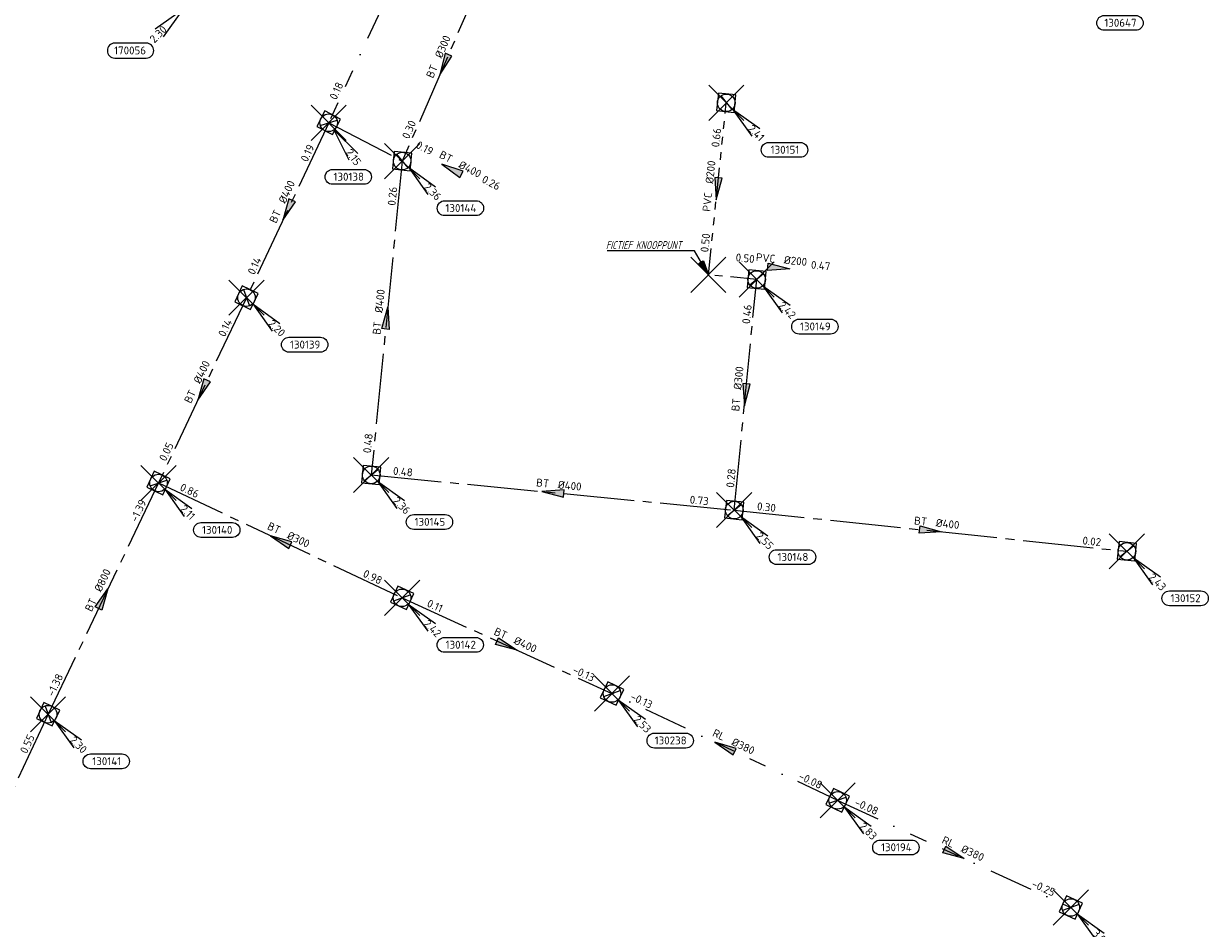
# Model space of a CAD drawing. Header units: metres. Extents: x 153343 to 157271, y 461673 to 467005.
# Tile 129 of 191: x 154117 to 154319, y 466221 to 466376. Entities that reach past the tile are written whole.
import ezdxf
from ezdxf.enums import TextEntityAlignment as Align

# ---------------------------------------------------------------- set-up
doc = ezdxf.new("R2010")
doc.units = ezdxf.units.M
doc.header["$LTSCALE"] = 0.75
doc.header["$PDMODE"] = 3
doc.header["$PDSIZE"] = 3
for name, pattern in [('RI-GWA_BETON', [22, 16, -2, 2, -2]), ('RI-GWA_PVC', [18.45, 6, -1.8, 1.75, -1.8, 1.75, -1.8, 1.75, -1.8]), ('RI-RELINEN', [38, 10, -4, 0, -4, 4, -4, 4, -4, 0, -4])]:
    doc.linetypes.add(name, pattern=pattern)
doc.layers.get('0').update_dxf_attribs({"lineweight": 25})
doc.layers.get('defpoints').update_dxf_attribs({"lineweight": 25})
for name, color, linetype in [('B-OI-RI-AANPIJLING', 1, 'Continuous'), ('B-OI-RI-GWA_RIOOLPUT_INSPECTIEPUT-S @ 0.75', 11, 'Continuous'), ('B-OI-RI-GWA_TRANSPORTLEIDING_B+RELINED_380-G', 11, 'RI-RELINEN'), ('B-OI-RI-GWA_TRANSPORTLEIDING_BETON_300-G', 11, 'RI-GWA_BETON'), ('B-OI-RI-GWA_TRANSPORTLEIDING_BETON_400-G', 11, 'RI-GWA_BETON'), ('B-OI-RI-GWA_TRANSPORTLEIDING_BETON_800-G', 11, 'RI-GWA_BETON'), ('B-OI-RI-GWA_TRANSPORTLEIDING_PVC_200-G', 11, 'RI-GWA_PVC'), ('B-OI-RI-HWA_PUTNUMMER-S @ 0.75', 151, 'Continuous'), ('fictief knooppunt', 7, 'Continuous')]:
    doc.layers.add(name, color=color, linetype=linetype)
for name, color, linetype, lineweight in [('B-OI-RI-GWA_PUTNUMMER-S @ 0.75', 11, 'Continuous', 25), ('B-OI-RI-GWA_STROOMRICHTING-S @ 0.75', 11, 'Continuous', 25), ('N-OI-RI-BIJZONDERDERHEDEN-T18', 134, 'Continuous', 18)]:
    doc.layers.add(name, color=color, linetype=linetype, lineweight=lineweight)
doc.layers.add('inspectieput', color=7, linetype='Continuous', plot=False)
doc.styles.add('NLCS-ISO', font='isocpeur.ttf')
doc.styles.add('NLCS-ISO-M750-T18_CURSIEF', font='NLCS-ISO.ttf', dxfattribs={"oblique": 15, "height": 1.35})

# ---------------------------------------------------------------- blocks, each defined once
blk = doc.blocks.new('*U348')
at = {"ltscale": 0.1}
blk.add_hatch(color=256, dxfattribs=at).paths.add_polyline_path([(-2.5, 0), (2.5, -0.83), (2.5, 0.83)])
at = {"ltscale": 0.1, "flags": 128}
blk.add_lwpolyline([(-2.5, 0), (2.5, -0.83), (2.5, 0.83)], close=True, dxfattribs=at)
at = {"ltscale": 0.1, "style": 'NLCS-ISO'}
for tag, p in [('MAT', (-1, 0.5)), ('BOBL', (-19.04, 0))]:
    blk.add_attdef(tag, text='', height=1.8, dxfattribs=at).set_placement(p, align=Align.BOTTOM_RIGHT)
for tag, p in [('DIA', (1, 0.5)), ('BOBR', (18.09, 0))]:
    blk.add_attdef(tag, text='', height=1.8, dxfattribs=at).set_placement(p, align=Align.BOTTOM_LEFT)
at = {"layer": 'defpoints', "ltscale": 0.1, "style": 'NLCS-ISO', "flags": 1}
blk.add_attdef('JVA', text='', height=1.8, dxfattribs=at).set_placement((0, -1), align=Align.TOP_CENTER)
blk = doc.blocks.new('*U349')
at = {"ltscale": 0.1}
blk.add_hatch(color=256, dxfattribs=at).paths.add_polyline_path([(2.5, 0), (-2.5, -0.83), (-2.5, 0.83)])
at = {"ltscale": 0.1, "flags": 128}
blk.add_lwpolyline([(2.5, 0), (-2.5, -0.83), (-2.5, 0.83)], close=True, dxfattribs=at)
at = {"ltscale": 0.1, "style": 'NLCS-ISO'}
for tag, p in [('MAT', (-1, 0.5)), ('BOBL', (-19.82, 0))]:
    blk.add_attdef(tag, text='', height=1.8, dxfattribs=at).set_placement(p, align=Align.BOTTOM_RIGHT)
for tag, p in [('DIA', (1, 0.5)), ('BOBR', (18.88, 0))]:
    blk.add_attdef(tag, text='', height=1.8, dxfattribs=at).set_placement(p, align=Align.BOTTOM_LEFT)
at = {"layer": 'defpoints', "ltscale": 0.1, "style": 'NLCS-ISO', "flags": 1}
blk.add_attdef('JVA', text='', height=1.8, dxfattribs=at).set_placement((0, -1), align=Align.TOP_CENTER)
blk = doc.blocks.new('*U339')
at = {"ltscale": 0.1}
blk.add_hatch(color=256, dxfattribs=at).paths.add_polyline_path([(-2.5, 0), (2.5, -0.83), (2.5, 0.83)])
at = {"ltscale": 0.1, "flags": 128}
blk.add_lwpolyline([(-2.5, 0), (2.5, -0.83), (2.5, 0.83)], close=True, dxfattribs=at)
at = {"ltscale": 0.1, "style": 'NLCS-ISO'}
for tag, p in [('MAT', (-1, 0.5)), ('BOBL', (-10.32, 0))]:
    blk.add_attdef(tag, text='', height=1.8, dxfattribs=at).set_placement(p, align=Align.BOTTOM_RIGHT)
for tag, p in [('DIA', (1, 0.5)), ('BOBR', (9.38, 0))]:
    blk.add_attdef(tag, text='', height=1.8, dxfattribs=at).set_placement(p, align=Align.BOTTOM_LEFT)
at = {"layer": 'defpoints', "ltscale": 0.1, "style": 'NLCS-ISO', "flags": 1}
blk.add_attdef('JVA', text='', height=1.8, dxfattribs=at).set_placement((0, -1), align=Align.TOP_CENTER)
blk = doc.blocks.new('*U66')
at = {"ltscale": 0.1}
blk.add_hatch(color=256, dxfattribs=at).paths.add_polyline_path([(2.5, 0), (-2.5, -0.83), (-2.5, 0.83)])
at = {"ltscale": 0.1, "flags": 128}
blk.add_lwpolyline([(2.5, 0), (-2.5, -0.83), (-2.5, 0.83)], close=True, dxfattribs=at)
at = {"ltscale": 0.1, "style": 'NLCS-ISO'}
for tag, p in [('MAT', (-1, 0.5)), ('BOBL', (-5.66, 0))]:
    blk.add_attdef(tag, text='', height=1.8, dxfattribs=at).set_placement(p, align=Align.BOTTOM_RIGHT)
for tag, p in [('DIA', (1, 0.5)), ('BOBR', (7.22, 0))]:
    blk.add_attdef(tag, text='', height=1.8, dxfattribs=at).set_placement(p, align=Align.BOTTOM_LEFT)
at = {"layer": 'defpoints', "ltscale": 0.1, "style": 'NLCS-ISO', "flags": 1}
blk.add_attdef('JVA', text='', height=1.8, dxfattribs=at).set_placement((0, -1), align=Align.TOP_CENTER)
blk = doc.blocks.new('*U350')
at = {"ltscale": 0.1}
blk.add_hatch(color=256, dxfattribs=at).paths.add_polyline_path([(2.5, 0), (-2.5, -0.83), (-2.5, 0.83)])
at = {"ltscale": 0.1, "flags": 128}
blk.add_lwpolyline([(2.5, 0), (-2.5, -0.83), (-2.5, 0.83)], close=True, dxfattribs=at)
at = {"ltscale": 0.1, "style": 'NLCS-ISO'}
for tag, p in [('MAT', (-1, 0.5)), ('BOBL', (-35.52, 0))]:
    blk.add_attdef(tag, text='', height=1.8, dxfattribs=at).set_placement(p, align=Align.BOTTOM_RIGHT)
for tag, p in [('DIA', (1, 0.5)), ('BOBR', (34.58, -0.02))]:
    blk.add_attdef(tag, text='', height=1.8, dxfattribs=at).set_placement(p, align=Align.BOTTOM_LEFT)
at = {"layer": 'defpoints', "ltscale": 0.1, "style": 'NLCS-ISO', "flags": 1}
blk.add_attdef('JVA', text='', height=1.8, dxfattribs=at).set_placement((0, -1), align=Align.TOP_CENTER)
blk = doc.blocks.new('*U351')
at = {"ltscale": 0.1}
blk.add_hatch(color=256, dxfattribs=at).paths.add_polyline_path([(-2.5, 0), (2.5, -0.83), (2.5, 0.83)])
at = {"ltscale": 0.1, "flags": 128}
blk.add_lwpolyline([(-2.5, 0), (2.5, -0.83), (2.5, 0.83)], close=True, dxfattribs=at)
at = {"ltscale": 0.1, "style": 'NLCS-ISO'}
for tag, p in [('MAT', (-1, 0.5)), ('BOBL', (-16.99, 0))]:
    blk.add_attdef(tag, text='', height=1.8, dxfattribs=at).set_placement(p, align=Align.BOTTOM_RIGHT)
for tag, p in [('DIA', (1, 0.5)), ('BOBR', (16.05, 0))]:
    blk.add_attdef(tag, text='', height=1.8, dxfattribs=at).set_placement(p, align=Align.BOTTOM_LEFT)
at = {"layer": 'defpoints', "ltscale": 0.1, "style": 'NLCS-ISO', "flags": 1}
blk.add_attdef('JVA', text='', height=1.8, dxfattribs=at).set_placement((0, -1), align=Align.TOP_CENTER)
blk = doc.blocks.new('*U355')
at = {"ltscale": 0.1}
blk.add_hatch(color=256, dxfattribs=at).paths.add_polyline_path([(-2.5, 0), (2.5, -0.83), (2.5, 0.83)])
at = {"ltscale": 0.1, "flags": 128}
blk.add_lwpolyline([(-2.5, 0), (2.5, -0.83), (2.5, 0.83)], close=True, dxfattribs=at)
at = {"ltscale": 0.1, "style": 'NLCS-ISO'}
for tag, p in [('MAT', (-1, 0.5)), ('BOBL', (-32.11, 0))]:
    blk.add_attdef(tag, text='', height=1.8, dxfattribs=at).set_placement(p, align=Align.BOTTOM_RIGHT)
for tag, p in [('DIA', (1, 0.5)), ('BOBR', (31.16, -0.01))]:
    blk.add_attdef(tag, text='', height=1.8, dxfattribs=at).set_placement(p, align=Align.BOTTOM_LEFT)
at = {"layer": 'defpoints', "ltscale": 0.1, "style": 'NLCS-ISO', "flags": 1}
blk.add_attdef('JVA', text='', height=1.8, dxfattribs=at).set_placement((0, -1), align=Align.TOP_CENTER)
blk = doc.blocks.new('*U345')
at = {"ltscale": 0.1}
blk.add_hatch(color=256, dxfattribs=at).paths.add_polyline_path([(2.5, 0), (-2.5, -0.83), (-2.5, 0.83)])
at = {"ltscale": 0.1, "flags": 128}
blk.add_lwpolyline([(2.5, 0), (-2.5, -0.83), (-2.5, 0.83)], close=True, dxfattribs=at)
at = {"ltscale": 0.1, "style": 'NLCS-ISO'}
for tag, p in [('MAT', (-1, 0.5)), ('BOBL', (-26.51, 0))]:
    blk.add_attdef(tag, text='', height=1.8, dxfattribs=at).set_placement(p, align=Align.BOTTOM_RIGHT)
for tag, p in [('DIA', (1, 0.5)), ('BOBR', (25.56, -0.01))]:
    blk.add_attdef(tag, text='', height=1.8, dxfattribs=at).set_placement(p, align=Align.BOTTOM_LEFT)
at = {"layer": 'defpoints', "ltscale": 0.1, "style": 'NLCS-ISO', "flags": 1}
blk.add_attdef('JVA', text='', height=1.8, dxfattribs=at).set_placement((0, -1), align=Align.TOP_CENTER)
blk = doc.blocks.new('*U346')
at = {"ltscale": 0.1}
blk.add_hatch(color=256, dxfattribs=at).paths.add_polyline_path([(-2.5, 0), (2.5, -0.83), (2.5, 0.83)])
at = {"ltscale": 0.1, "flags": 128}
blk.add_lwpolyline([(-2.5, 0), (2.5, -0.83), (2.5, 0.83)], close=True, dxfattribs=at)
at = {"ltscale": 0.1, "style": 'NLCS-ISO'}
for tag, p in [('MAT', (-1, 0.5)), ('BOBL', (-14.55, 0))]:
    blk.add_attdef(tag, text='', height=1.8, dxfattribs=at).set_placement(p, align=Align.BOTTOM_RIGHT)
for tag, p in [('DIA', (1, 0.5)), ('BOBR', (13.6, 0))]:
    blk.add_attdef(tag, text='', height=1.8, dxfattribs=at).set_placement(p, align=Align.BOTTOM_LEFT)
at = {"layer": 'defpoints', "ltscale": 0.1, "style": 'NLCS-ISO', "flags": 1}
blk.add_attdef('JVA', text='', height=1.8, dxfattribs=at).set_placement((0, -1), align=Align.TOP_CENTER)
blk = doc.blocks.new('*U352')
at = {"ltscale": 0.1}
blk.add_hatch(color=256, dxfattribs=at).paths.add_polyline_path([(2.5, 0), (-2.5, -0.83), (-2.5, 0.83)])
at = {"ltscale": 0.1, "flags": 128}
blk.add_lwpolyline([(2.5, 0), (-2.5, -0.83), (-2.5, 0.83)], close=True, dxfattribs=at)
at = {"ltscale": 0.1, "style": 'NLCS-ISO'}
for tag, p in [('MAT', (-1, 0.5)), ('BOBL', (-16.88, 0))]:
    blk.add_attdef(tag, text='', height=1.8, dxfattribs=at).set_placement(p, align=Align.BOTTOM_RIGHT)
for tag, p in [('DIA', (1, 0.5)), ('BOBR', (15.93, 0))]:
    blk.add_attdef(tag, text='', height=1.8, dxfattribs=at).set_placement(p, align=Align.BOTTOM_LEFT)
at = {"layer": 'defpoints', "ltscale": 0.1, "style": 'NLCS-ISO', "flags": 1}
blk.add_attdef('JVA', text='', height=1.8, dxfattribs=at).set_placement((0, -1), align=Align.TOP_CENTER)
blk = doc.blocks.new('*U353')
at = {"ltscale": 0.1}
blk.add_hatch(color=256, dxfattribs=at).paths.add_polyline_path([(2.5, 0), (-2.5, -0.83), (-2.5, 0.83)])
at = {"ltscale": 0.1, "flags": 128}
blk.add_lwpolyline([(2.5, 0), (-2.5, -0.83), (-2.5, 0.83)], close=True, dxfattribs=at)
at = {"ltscale": 0.1, "style": 'NLCS-ISO'}
for tag, p in [('MAT', (-1, 0.5)), ('BOBL', (-20.84, 0))]:
    blk.add_attdef(tag, text='', height=1.8, dxfattribs=at).set_placement(p, align=Align.BOTTOM_RIGHT)
for tag, p in [('DIA', (1, 0.5)), ('BOBR', (19.9, -0.01))]:
    blk.add_attdef(tag, text='', height=1.8, dxfattribs=at).set_placement(p, align=Align.BOTTOM_LEFT)
at = {"layer": 'defpoints', "ltscale": 0.1, "style": 'NLCS-ISO', "flags": 1}
blk.add_attdef('JVA', text='', height=1.8, dxfattribs=at).set_placement((0, -1), align=Align.TOP_CENTER)
blk = doc.blocks.new('*U356')
at = {"ltscale": 0.1}
blk.add_hatch(color=256, dxfattribs=at).paths.add_polyline_path([(-2.5, 0), (2.5, -0.83), (2.5, 0.83)])
at = {"ltscale": 0.1, "flags": 128}
blk.add_lwpolyline([(-2.5, 0), (2.5, -0.83), (2.5, 0.83)], close=True, dxfattribs=at)
at = {"ltscale": 0.1, "style": 'NLCS-ISO'}
for tag, p in [('MAT', (-1, 0.5)), ('BOBL', (-21.26, 0))]:
    blk.add_attdef(tag, text='', height=1.8, dxfattribs=at).set_placement(p, align=Align.BOTTOM_RIGHT)
for tag, p in [('DIA', (1, 0.5)), ('BOBR', (20.31, -0.01))]:
    blk.add_attdef(tag, text='', height=1.8, dxfattribs=at).set_placement(p, align=Align.BOTTOM_LEFT)
at = {"layer": 'defpoints', "ltscale": 0.1, "style": 'NLCS-ISO', "flags": 1}
blk.add_attdef('JVA', text='', height=1.8, dxfattribs=at).set_placement((0, -1), align=Align.TOP_CENTER)
blk = doc.blocks.new('*U357')
at = {"ltscale": 0.1}
blk.add_hatch(color=256, dxfattribs=at).paths.add_polyline_path([(2.5, 0), (-2.5, -0.83), (-2.5, 0.83)])
at = {"ltscale": 0.1, "flags": 128}
blk.add_lwpolyline([(2.5, 0), (-2.5, -0.83), (-2.5, 0.83)], close=True, dxfattribs=at)
at = {"ltscale": 0.1, "style": 'NLCS-ISO'}
for tag, p in [('MAT', (-1, 0.5)), ('BOBL', (-19.8, 0))]:
    blk.add_attdef(tag, text='', height=1.8, dxfattribs=at).set_placement(p, align=Align.BOTTOM_RIGHT)
for tag, p in [('DIA', (1, 0.5)), ('BOBR', (18.85, 0))]:
    blk.add_attdef(tag, text='', height=1.8, dxfattribs=at).set_placement(p, align=Align.BOTTOM_LEFT)
at = {"layer": 'defpoints', "ltscale": 0.1, "style": 'NLCS-ISO', "flags": 1}
blk.add_attdef('JVA', text='', height=1.8, dxfattribs=at).set_placement((0, -1), align=Align.TOP_CENTER)
blk = doc.blocks.new('*U347')
at = {"ltscale": 0.1}
blk.add_hatch(color=256, dxfattribs=at).paths.add_polyline_path([(-2.5, 0), (2.5, -0.83), (2.5, 0.83)])
at = {"ltscale": 0.1, "flags": 128}
blk.add_lwpolyline([(-2.5, 0), (2.5, -0.83), (2.5, 0.83)], close=True, dxfattribs=at)
at = {"ltscale": 0.1, "style": 'NLCS-ISO'}
for tag, p in [('MAT', (-1, 0.5)), ('BOBL', (-13.97, 0))]:
    blk.add_attdef(tag, text='', height=1.8, dxfattribs=at).set_placement(p, align=Align.BOTTOM_RIGHT)
for tag, p in [('DIA', (1, 0.5)), ('BOBR', (13.03, 0))]:
    blk.add_attdef(tag, text='', height=1.8, dxfattribs=at).set_placement(p, align=Align.BOTTOM_LEFT)
at = {"layer": 'defpoints', "ltscale": 0.1, "style": 'NLCS-ISO', "flags": 1}
blk.add_attdef('JVA', text='', height=1.8, dxfattribs=at).set_placement((0, -1), align=Align.TOP_CENTER)
blk = doc.blocks.new('*U80')
at = {"ltscale": 0.1}
blk.add_hatch(color=256, dxfattribs=at).paths.add_polyline_path([(-2.5, 0), (2.5, -0.83), (2.5, 0.83)])
at = {"ltscale": 0.1, "flags": 128}
blk.add_lwpolyline([(-2.5, 0), (2.5, -0.83), (2.5, 0.83)], close=True, dxfattribs=at)
at = {"ltscale": 0.1, "style": 'NLCS-ISO'}
for tag, p in [('MAT', (-1, 0.5)), ('BOBL', (-5.66, 0))]:
    blk.add_attdef(tag, text='', height=1.8, dxfattribs=at).set_placement(p, align=Align.BOTTOM_RIGHT)
for tag, p in [('DIA', (1, 0.5)), ('BOBR', (7.22, 0))]:
    blk.add_attdef(tag, text='', height=1.8, dxfattribs=at).set_placement(p, align=Align.BOTTOM_LEFT)
at = {"layer": 'defpoints', "ltscale": 0.1, "style": 'NLCS-ISO', "flags": 1}
blk.add_attdef('JVA', text='', height=1.8, dxfattribs=at).set_placement((0, -1), align=Align.TOP_CENTER)
blk = doc.blocks.new('*U343')
at = {"ltscale": 0.1}
blk.add_hatch(color=256, dxfattribs=at).paths.add_polyline_path([(-2.5, 0), (2.5, -0.83), (2.5, 0.83)])
at = {"ltscale": 0.1, "flags": 128}
blk.add_lwpolyline([(-2.5, 0), (2.5, -0.83), (2.5, 0.83)], close=True, dxfattribs=at)
at = {"ltscale": 0.1, "style": 'NLCS-ISO'}
for tag, p in [('MAT', (-1, 0.5)), ('BOBL', (-12.63, 0))]:
    blk.add_attdef(tag, text='', height=1.8, dxfattribs=at).set_placement(p, align=Align.BOTTOM_RIGHT)
for tag, p in [('DIA', (1, 0.5)), ('BOBR', (11.69, 0))]:
    blk.add_attdef(tag, text='', height=1.8, dxfattribs=at).set_placement(p, align=Align.BOTTOM_LEFT)
at = {"layer": 'defpoints', "ltscale": 0.1, "style": 'NLCS-ISO', "flags": 1}
blk.add_attdef('JVA', text='', height=1.8, dxfattribs=at).set_placement((0, -1), align=Align.TOP_CENTER)
blk = doc.blocks.new('*U369')
at = {"ltscale": 0.1}
blk.add_hatch(color=256, dxfattribs=at).paths.add_polyline_path([(-2.5, 0), (2.5, -0.83), (2.5, 0.83)])
at = {"ltscale": 0.1, "flags": 128}
blk.add_lwpolyline([(-2.5, 0), (2.5, -0.83), (2.5, 0.83)], close=True, dxfattribs=at)
at = {"ltscale": 0.1, "style": 'NLCS-ISO'}
for tag, p in [('MAT', (-1, 0.5)), ('BOBL', (-25.35, 0))]:
    blk.add_attdef(tag, text='', height=1.8, dxfattribs=at).set_placement(p, align=Align.BOTTOM_RIGHT)
for tag, p in [('DIA', (1, 0.5)), ('BOBR', (24.4, -0.01))]:
    blk.add_attdef(tag, text='', height=1.8, dxfattribs=at).set_placement(p, align=Align.BOTTOM_LEFT)
at = {"layer": 'defpoints', "ltscale": 0.1, "style": 'NLCS-ISO', "flags": 1}
blk.add_attdef('JVA', text='', height=1.8, dxfattribs=at).set_placement((0, -1), align=Align.TOP_CENTER)
blk = doc.blocks.new('*U241')
for q in [(-7.6, -5.83), (-5.83, -7.6)]:
    blk.add_line((-1.41, -1.41), q)
blk.add_lwpolyline([(-16.81, -12.39), (-9.65, -12.39, 1), (-9.65, -9.01), (-16.81, -9.01, 1)], format="xyb", close=True)
at = {"ltscale": 0.1, "style": 'NLCS-ISO'}
blk.add_attdef('PUTHGT', text='', height=1.8, rotation=45, dxfattribs=at).set_placement((-8.44, -8.48), align=Align.MIDDLE_LEFT)
blk.add_attdef('PUTNR', text='', height=1.8, dxfattribs=at).set_placement((-13.33, -8.87), align=Align.MIDDLE_CENTER)
blk = doc.blocks.new('*U273')
for q in [(5.83, -7.6), (7.6, -5.83)]:
    blk.add_line((1.41, -1.41), q)
blk.add_lwpolyline([(16.81, -12.39), (9.65, -12.39, -1), (9.65, -9.01), (16.81, -9.01, -1)], format="xyb", close=True)
at = {"ltscale": 0.1, "style": 'NLCS-ISO'}
blk.add_attdef('PUTHGT', text='', height=1.8, rotation=315, dxfattribs=at).set_placement((5.39, -5.43), align=Align.MIDDLE_LEFT)
blk.add_attdef('PUTNR', text='', height=1.8, dxfattribs=at).set_placement((13.33, -8.87), align=Align.MIDDLE_CENTER)
blk = doc.blocks.new('B-SRI-PUT_GWA-SO')
blk.add_line((-1.41, -1.41), (1.41, 1.41))
at = {"lineweight": -3, "flags": 128}
blk.add_lwpolyline([(2, -2), (2, 2), (-2, 2), (-2, -2)], close=True, dxfattribs=at)
at = {"lineweight": -3}
blk.add_circle((0, 0), 2, dxfattribs=at)
blk = doc.blocks.new('*U309')
for q in [(4.56, -8.43), (6.59, -6.96)]:
    blk.add_line((1.17, -1.62), q)
blk.add_lwpolyline([(8.03, -13.99), (0.88, -13.99, -1), (0.88, -10.61), (8.03, -10.61, -1)], format="xyb", close=True)
at = {"ltscale": 0.1, "style": 'NLCS-ISO'}
blk.add_attdef('PUTHGT', text='', height=1.8, rotation=305.9371, dxfattribs=at).set_placement((4.47, -6.21), align=Align.MIDDLE_LEFT)
blk.add_attdef('PUTNR', text='', height=1.8, dxfattribs=at).set_placement((4.56, -10.47), align=Align.MIDDLE_CENTER)

msp = doc.modelspace()

# ---------------------------------------------------------------- linework, layer by layer
at = {"layer": 'B-OI-RI-AANPIJLING', "transparency": 33554610, "flags": 128}
msp.add_lwpolyline([(154233.47, 466332.92), (154231.77, 466334.82), (154232.65, 466335.33), (154233.47, 466332.92), (154232.5, 466335.25), (154232.35, 466335.16), (154233.47, 466332.92), (154232.06, 466334.99), (154231.91, 466334.9), (154233.47, 466332.92), (154231.08, 466337), (154216.2, 466337)], dxfattribs=at)
at = {"layer": 'B-OI-RI-GWA_TRANSPORTLEIDING_B+RELINED_380-G', "transparency": 33554610}
for p, q in [((154190.55, 466406.09), (154168.75, 466358.85)), ((154255.51, 466243.31), (154217.04, 466261.53)), ((154255.51, 466243.31), (154295.25, 466225.04))]:
    msp.add_line(p, q, dxfattribs=at)
at = {"layer": 'B-OI-RI-GWA_TRANSPORTLEIDING_BETON_300-G', "transparency": 33554610}
for p, q in [((154195.58, 466385.16), (154181.28, 466352.31)), ((154237.88, 466292.81), (154241.7, 466332.12)), ((154139.75, 466297.43), (154181.26, 466277.85))]:
    msp.add_line(p, q, dxfattribs=at)
at = {"layer": 'B-OI-RI-GWA_TRANSPORTLEIDING_BETON_400-G', "transparency": 33554610}
for p, q in [((154168.75, 466358.85), (154154.74, 466329.02)), ((154168.75, 466358.85), (154181.28, 466352.31)), ((154181.28, 466352.31), (154176, 466298.8)), ((154154.74, 466329.02), (154139.75, 466297.43)), ((154176, 466298.8), (154237.88, 466292.81)), ((154237.88, 466292.81), (154304.8, 466285.78)), ((154181.26, 466277.85), (154217.04, 466261.53)), ((154120.92, 466257.99), (154101.74, 466216.98))]:
    msp.add_line(p, q, dxfattribs=at)
at = {"layer": 'B-OI-RI-GWA_TRANSPORTLEIDING_BETON_800-G', "transparency": 33554610}
msp.add_line((154139.75, 466297.43), (154120.92, 466257.99), dxfattribs=at)
at = {"layer": 'B-OI-RI-GWA_TRANSPORTLEIDING_PVC_200-G', "transparency": 33554610}
for p, q in [((154233.47, 466332.92), (154236.52, 466362.25)), ((154241.7, 466332.12), (154233.47, 466332.92))]:
    msp.add_line(p, q, dxfattribs=at)
at = {"layer": 'fictief knooppunt', "color": 0, "transparency": 33554610}
msp.add_point((154233.47, 466332.92), dxfattribs=at)
at = {"layer": 'inspectieput', "color": 0, "transparency": 33554610}
for p in [(154236.52, 466362.25), (154168.75, 466358.85), (154181.28, 466352.31), (154241.7, 466332.12), (154154.74, 466329.02), (154176, 466298.8), (154139.75, 466297.43), (154237.88, 466292.81), (154304.8, 466285.78), (154181.26, 466277.85), (154217.04, 466261.53), (154120.92, 466257.99), (154255.51, 466243.31), (154295.25, 466225.04)]:
    msp.add_point(p, dxfattribs=at)
at = {"layer": 'inspectieput'}
for p in [(154236.52, 466362.25), (154236.52, 466362.25), (154168.75, 466358.85), (154168.75, 466358.85), (154181.28, 466352.31), (154181.28, 466352.31), (154241.7, 466332.12), (154241.7, 466332.12), (154154.74, 466329.02), (154154.74, 466329.02), (154176, 466298.8), (154176, 466298.8), (154139.75, 466297.43), (154139.75, 466297.43), (154237.88, 466292.81), (154237.88, 466292.81), (154304.8, 466285.78), (154304.8, 466285.78), (154181.26, 466277.85), (154181.26, 466277.85), (154217.04, 466261.53), (154217.04, 466261.53), (154120.92, 466257.99), (154120.92, 466257.99), (154255.51, 466243.31), (154255.51, 466243.31), (154295.25, 466225.04), (154295.25, 466225.04)]:
    msp.add_point(p, dxfattribs=at)

# ---------------------------------------------------------------- block references
at = {"layer": 'B-OI-RI-GWA_PUTNUMMER-S @ 0.75', "color": 0, "transparency": 33554610}
ref = msp.add_blockref('*U273', (154293.7, 466383.9), dxfattribs=dict(at, xscale=0.75, yscale=0.75, zscale=0.75))
ref.add_attrib('PUTNR', '130647', dxfattribs={"layer": '0', "ltscale": 0.1, "height": 1.35, "style": 'NLCS-ISO'}).set_placement((154303.7, 466375.9), align=Align.MIDDLE_CENTER)
ref.add_attrib('PUTHGT', '2.16', dxfattribs={"layer": '0', "ltscale": 0.1, "height": 1.35, "rotation": 315, "style": 'NLCS-ISO'}).set_placement((154297.74, 466379.83), align=Align.MIDDLE_LEFT)
ref = msp.add_blockref('*U273', (154236.52, 466362.25), dxfattribs=dict(at, xscale=0.75, yscale=0.75, zscale=0.75))
ref.add_attrib('PUTNR', '130151', dxfattribs={"layer": '0', "ltscale": 0.1, "height": 1.35, "style": 'NLCS-ISO'}).set_placement((154246.52, 466354.25), align=Align.MIDDLE_CENTER)
ref.add_attrib('PUTHGT', '2.41', dxfattribs={"layer": '0', "ltscale": 0.1, "height": 1.35, "rotation": 315, "style": 'NLCS-ISO'}).set_placement((154240.56, 466358.18), align=Align.MIDDLE_LEFT)
ref = msp.add_blockref('*U309', (154168.75, 466358.85), dxfattribs=dict(at, xscale=0.75, yscale=0.75, zscale=0.75))
ref.add_attrib('PUTNR', '130138', dxfattribs={"layer": '0', "ltscale": 0.1, "height": 1.35, "style": 'NLCS-ISO'}).set_placement((154172.17, 466349.65), align=Align.MIDDLE_CENTER)
ref.add_attrib('PUTHGT', '2.15', dxfattribs={"layer": '0', "ltscale": 0.1, "height": 1.35, "rotation": 305.9371, "style": 'NLCS-ISO'}).set_placement((154172.1, 466354.19), align=Align.MIDDLE_LEFT)
ref = msp.add_blockref('*U273', (154181.28, 466352.31), dxfattribs=dict(at, xscale=0.75, yscale=0.75, zscale=0.75))
ref.add_attrib('PUTNR', '130144', dxfattribs={"layer": '0', "ltscale": 0.1, "height": 1.35, "style": 'NLCS-ISO'}).set_placement((154191.28, 466344.31), align=Align.MIDDLE_CENTER)
ref.add_attrib('PUTHGT', '2.36', dxfattribs={"layer": '0', "ltscale": 0.1, "height": 1.35, "rotation": 315, "style": 'NLCS-ISO'}).set_placement((154185.32, 466348.24), align=Align.MIDDLE_LEFT)
ref = msp.add_blockref('*U273', (154241.7, 466332.12), dxfattribs=dict(at, xscale=0.75, yscale=0.75, zscale=0.75))
ref.add_attrib('PUTNR', '130149', dxfattribs={"layer": '0', "ltscale": 0.1, "height": 1.35, "style": 'NLCS-ISO'}).set_placement((154251.7, 466324.12), align=Align.MIDDLE_CENTER)
ref.add_attrib('PUTHGT', '2.42', dxfattribs={"layer": '0', "ltscale": 0.1, "height": 1.35, "rotation": 315, "style": 'NLCS-ISO'}).set_placement((154245.74, 466328.05), align=Align.MIDDLE_LEFT)
ref = msp.add_blockref('*U273', (154154.74, 466329.02), dxfattribs=dict(at, xscale=0.75, yscale=0.75, zscale=0.75))
ref.add_attrib('PUTNR', '130139', dxfattribs={"layer": '0', "ltscale": 0.1, "height": 1.35, "style": 'NLCS-ISO'}).set_placement((154164.74, 466321.02), align=Align.MIDDLE_CENTER)
ref.add_attrib('PUTHGT', '2.20', dxfattribs={"layer": '0', "ltscale": 0.1, "height": 1.35, "rotation": 315, "style": 'NLCS-ISO'}).set_placement((154158.78, 466324.95), align=Align.MIDDLE_LEFT)
ref = msp.add_blockref('*U273', (154176, 466298.8), dxfattribs=dict(at, xscale=0.75, yscale=0.75, zscale=0.75))
ref.add_attrib('PUTNR', '130145', dxfattribs={"layer": '0', "ltscale": 0.1, "height": 1.35, "style": 'NLCS-ISO'}).set_placement((154186, 466290.8), align=Align.MIDDLE_CENTER)
ref.add_attrib('PUTHGT', '2.36', dxfattribs={"layer": '0', "ltscale": 0.1, "height": 1.35, "rotation": 315, "style": 'NLCS-ISO'}).set_placement((154180.04, 466294.73), align=Align.MIDDLE_LEFT)
ref = msp.add_blockref('*U273', (154139.75, 466297.43), dxfattribs=dict(at, xscale=0.75, yscale=0.75, zscale=0.75))
ref.add_attrib('PUTNR', '130140', dxfattribs={"layer": '0', "ltscale": 0.1, "height": 1.35, "style": 'NLCS-ISO'}).set_placement((154149.75, 466289.43), align=Align.MIDDLE_CENTER)
ref.add_attrib('PUTHGT', '2.11', dxfattribs={"layer": '0', "ltscale": 0.1, "height": 1.35, "rotation": 315, "style": 'NLCS-ISO'}).set_placement((154143.79, 466293.36), align=Align.MIDDLE_LEFT)
ref = msp.add_blockref('*U273', (154237.88, 466292.81), dxfattribs=dict(at, xscale=0.75, yscale=0.75, zscale=0.75))
ref.add_attrib('PUTNR', '130148', dxfattribs={"layer": '0', "ltscale": 0.1, "height": 1.35, "style": 'NLCS-ISO'}).set_placement((154247.88, 466284.81), align=Align.MIDDLE_CENTER)
ref.add_attrib('PUTHGT', '2.55', dxfattribs={"layer": '0', "ltscale": 0.1, "height": 1.35, "rotation": 315, "style": 'NLCS-ISO'}).set_placement((154241.92, 466288.74), align=Align.MIDDLE_LEFT)
ref = msp.add_blockref('*U273', (154304.8, 466285.78), dxfattribs=dict(at, xscale=0.75, yscale=0.75, zscale=0.75))
ref.add_attrib('PUTNR', '130152', dxfattribs={"layer": '0', "ltscale": 0.1, "height": 1.35, "style": 'NLCS-ISO'}).set_placement((154314.8, 466277.78), align=Align.MIDDLE_CENTER)
ref.add_attrib('PUTHGT', '2.43', dxfattribs={"layer": '0', "ltscale": 0.1, "height": 1.35, "rotation": 315, "style": 'NLCS-ISO'}).set_placement((154308.84, 466281.71), align=Align.MIDDLE_LEFT)
ref = msp.add_blockref('*U273', (154181.26, 466277.85), dxfattribs=dict(at, xscale=0.75, yscale=0.75, zscale=0.75))
ref.add_attrib('PUTNR', '130142', dxfattribs={"layer": '0', "ltscale": 0.1, "height": 1.35, "style": 'NLCS-ISO'}).set_placement((154191.26, 466269.85), align=Align.MIDDLE_CENTER)
ref.add_attrib('PUTHGT', '2.42', dxfattribs={"layer": '0', "ltscale": 0.1, "height": 1.35, "rotation": 315, "style": 'NLCS-ISO'}).set_placement((154185.3, 466273.78), align=Align.MIDDLE_LEFT)
ref = msp.add_blockref('*U273', (154217.04, 466261.53), dxfattribs=dict(at, xscale=0.75, yscale=0.75, zscale=0.75))
ref.add_attrib('PUTNR', '130238', dxfattribs={"layer": '0', "ltscale": 0.1, "height": 1.35, "style": 'NLCS-ISO'}).set_placement((154227.04, 466253.53), align=Align.MIDDLE_CENTER)
ref.add_attrib('PUTHGT', '2.53', dxfattribs={"layer": '0', "ltscale": 0.1, "height": 1.35, "rotation": 315, "style": 'NLCS-ISO'}).set_placement((154221.08, 466257.46), align=Align.MIDDLE_LEFT)
ref = msp.add_blockref('*U273', (154120.92, 466257.99), dxfattribs=dict(at, xscale=0.75, yscale=0.75, zscale=0.75))
ref.add_attrib('PUTNR', '130141', dxfattribs={"layer": '0', "ltscale": 0.1, "height": 1.35, "style": 'NLCS-ISO'}).set_placement((154130.92, 466249.99), align=Align.MIDDLE_CENTER)
ref.add_attrib('PUTHGT', '2.30', dxfattribs={"layer": '0', "ltscale": 0.1, "height": 1.35, "rotation": 315, "style": 'NLCS-ISO'}).set_placement((154124.96, 466253.92), align=Align.MIDDLE_LEFT)
ref = msp.add_blockref('*U273', (154255.51, 466243.31), dxfattribs=dict(at, xscale=0.75, yscale=0.75, zscale=0.75))
ref.add_attrib('PUTNR', '130194', dxfattribs={"layer": '0', "ltscale": 0.1, "height": 1.35, "style": 'NLCS-ISO'}).set_placement((154265.51, 466235.31), align=Align.MIDDLE_CENTER)
ref.add_attrib('PUTHGT', '2.83', dxfattribs={"layer": '0', "ltscale": 0.1, "height": 1.35, "rotation": 315, "style": 'NLCS-ISO'}).set_placement((154259.55, 466239.24), align=Align.MIDDLE_LEFT)
ref = msp.add_blockref('*U273', (154295.25, 466225.04), dxfattribs=dict(at, xscale=0.75, yscale=0.75, zscale=0.75))
ref.add_attrib('PUTNR', '130195', dxfattribs={"layer": '0', "ltscale": 0.1, "height": 1.35, "style": 'NLCS-ISO'}).set_placement((154305.25, 466217.04), align=Align.MIDDLE_CENTER)
ref.add_attrib('PUTHGT', '3.02', dxfattribs={"layer": '0', "ltscale": 0.1, "height": 1.35, "rotation": 315, "style": 'NLCS-ISO'}).set_placement((154299.29, 466220.97), align=Align.MIDDLE_LEFT)
at = {"layer": 'B-OI-RI-GWA_RIOOLPUT_INSPECTIEPUT-S @ 0.75', "color": 0, "transparency": 33554610}
for p, xscale, yscale, zscale, rotation in [((154236.52, 466362.25), 0.7499999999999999, 0.7499999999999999, 0.7499999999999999, 264.0632023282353), ((154168.75, 466358.85), 0.75, 0.75, 0.75, 332.4378128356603), ((154181.28, 466352.31), 0.75, 0.75, 0.75, 264.3646871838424), ((154241.7, 466332.12), 0.75, 0.75, 0.75, 174.4479868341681), ((154154.74, 466329.02), 0.7500000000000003, 0.7500000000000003, 0.7500000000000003, 244.6148537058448), ((154139.75, 466297.43), 0.75, 0.75, 0.75, 334.7470496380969), ((154176, 466298.8), 0.7499999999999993, 0.7499999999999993, 0.7499999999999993, 354.4709802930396), ((154237.88, 466292.81), 0.75, 0.75, 0.75, 354.0030277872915), ((154304.8, 466285.78), 0.7500000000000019, 0.7500000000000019, 0.7500000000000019, 174.0030277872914), ((154181.26, 466277.85), 0.75, 0.75, 0.75, 335.4812875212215), ((154217.04, 466261.53), 0.75, 0.75, 0.75, 334.6570252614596), ((154120.92, 466257.99), 0.7500000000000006, 0.7500000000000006, 0.7500000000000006, 244.9349401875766), ((154255.51, 466243.31), 0.75, 0.75, 0.75, 154.6570252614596), ((154295.25, 466225.04), 0.7500000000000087, 0.7500000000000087, 0.7500000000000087, 155.3099466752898)]:
    msp.add_blockref('B-SRI-PUT_GWA-SO', p, dxfattribs=dict(at, xscale=xscale, yscale=yscale, zscale=zscale, rotation=rotation))
at = {"layer": 'B-OI-RI-GWA_RIOOLPUT_INSPECTIEPUT-S @ 0.75'}
for p, xscale, yscale, zscale, rotation in [((154236.52, 466362.25), 0.7499999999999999, 0.7499999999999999, 0.7499999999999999, 264.0632023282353), ((154236.52, 466362.25), 0.7499999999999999, 0.7499999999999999, 0.7499999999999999, 264.0632023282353), ((154168.75, 466358.85), 0.75, 0.75, 0.75, 332.4378128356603), ((154168.75, 466358.85), 0.75, 0.75, 0.75, 332.4378128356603), ((154181.28, 466352.31), 0.75, 0.75, 0.75, 264.3646871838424), ((154181.28, 466352.31), 0.75, 0.75, 0.75, 264.3646871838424), ((154241.7, 466332.12), 0.75, 0.75, 0.75, 174.4479868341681), ((154241.7, 466332.12), 0.75, 0.75, 0.75, 174.4479868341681), ((154154.74, 466329.02), 0.7500000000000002, 0.7500000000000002, 0.7500000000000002, 244.6148537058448), ((154154.74, 466329.02), 0.7500000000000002, 0.7500000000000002, 0.7500000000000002, 244.6148537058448), ((154139.75, 466297.43), 0.75, 0.75, 0.75, 334.7470496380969), ((154139.75, 466297.43), 0.75, 0.75, 0.75, 334.7470496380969), ((154176, 466298.8), 0.7499999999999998, 0.7499999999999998, 0.7499999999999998, 354.4709802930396), ((154176, 466298.8), 0.7499999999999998, 0.7499999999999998, 0.7499999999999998, 354.4709802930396), ((154237.88, 466292.81), 0.75, 0.75, 0.75, 354.0030277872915), ((154237.88, 466292.81), 0.75, 0.75, 0.75, 354.0030277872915), ((154304.8, 466285.78), 0.7500000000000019, 0.7500000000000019, 0.7500000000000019, 174.0030277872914), ((154304.8, 466285.78), 0.7500000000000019, 0.7500000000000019, 0.7500000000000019, 174.0030277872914), ((154181.26, 466277.85), 0.75, 0.75, 0.75, 335.4812875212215), ((154181.26, 466277.85), 0.75, 0.75, 0.75, 335.4812875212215), ((154217.04, 466261.53), 0.75, 0.75, 0.75, 334.6570252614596), ((154217.04, 466261.53), 0.75, 0.75, 0.75, 334.6570252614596), ((154120.92, 466257.99), 0.7500000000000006, 0.7500000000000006, 0.7500000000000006, 244.9349401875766), ((154120.92, 466257.99), 0.7500000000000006, 0.7500000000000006, 0.7500000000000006, 244.9349401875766), ((154255.51, 466243.31), 0.75, 0.75, 0.75, 154.6570252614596), ((154255.51, 466243.31), 0.75, 0.75, 0.75, 154.6570252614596), ((154295.25, 466225.04), 0.750000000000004, 0.750000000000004, 0.750000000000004, 155.3099466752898), ((154295.25, 466225.04), 0.750000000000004, 0.750000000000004, 0.750000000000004, 155.3099466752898)]:
    msp.add_blockref('B-SRI-PUT_GWA-SO', p, dxfattribs=dict(at, xscale=xscale, yscale=yscale, zscale=zscale, rotation=rotation))
at = {"layer": 'B-OI-RI-GWA_STROOMRICHTING-S @ 0.75', "color": 0, "transparency": 33554610}
for name, p, xscale, yscale, zscale, rotation, values in [('*U369', (154179.65, 466382.47), 0.75, 0.75, 0.75, 65.2279360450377, {'MAT': 'RL', 'DIA': '%%c380', 'BOBL': '0.18', 'BOBR': '0.24'}), ('*U346', (154188.43, 466368.73), 0.75, 0.75, 0.75, 66.47592844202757, {'MAT': 'BT', 'DIA': '%%c300', 'BOBL': '0.30', 'BOBR': '0.45'}), ('*U339', (154234.99, 466347.58), 0.75, 0.75, 0.75, 84.0632023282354, {'MAT': 'PVC', 'DIA': '%%c200', 'BOBL': '0.50', 'BOBR': '0.66'}), ('*U80', (154189.72, 466350.91), 0.75, 0.75, 0.75, 332.4378128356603, {'MAT': 'BT', 'DIA': '%%c400', 'BOBL': '0.19', 'BOBR': '0.26'}), ('*U343', (154161.75, 466343.94), 0.75, 0.75, 0.75, 64.84236706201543, {'MAT': 'BT', 'DIA': '%%c400', 'BOBL': '0.14', 'BOBR': '0.19'}), ('*U345', (154178.64, 466325.55), 0.75, 0.75, 0.75, 84.36468718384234, {'MAT': 'BT', 'DIA': '%%c400', 'BOBL': '0.48', 'BOBR': '0.26'}), ('*U66', (154245.47, 466334.11), 0.75, 0.75, 0.75, 354.4479868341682, {'MAT': 'PVC', 'DIA': '%%c200', 'BOBL': '0.50', 'BOBR': '0.47'}), ('*U351', (154239.79, 466312.47), 0.75, 0.75, 0.75, 84.44963600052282, {'MAT': 'BT', 'DIA': '%%c300', 'BOBL': '0.28', 'BOBR': '0.46'}), ('*U347', (154147.24, 466313.22), 0.75, 0.75, 0.75, 64.61485370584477, {'MAT': 'BT', 'DIA': '%%c400', 'BOBL': '0.05', 'BOBR': '0.14'}), ('*U355', (154206.94, 466295.8), 0.7499999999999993, 0.7499999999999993, 0.7499999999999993, 354.4709802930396, {'MAT': 'BT', 'DIA': '%%c400', 'BOBL': '0.48', 'BOBR': '0.73'}), ('*U356', (154160.51, 466287.64), 0.75, 0.75, 0.75, 334.7470496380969, {'MAT': 'BT', 'DIA': '%%c300', 'BOBL': '0.86', 'BOBR': '0.98'}), ('*U357', (154130.33, 466277.71), 0.7499999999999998, 0.7499999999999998, 0.7499999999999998, 64.47860052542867, {'MAT': 'BT', 'DIA': '%%c800', 'BOBL': '-1.38', 'BOBR': '-1.39'}), ('*U350', (154271.34, 466289.29), 0.75, 0.75, 0.75, 354.0030277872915, {'MAT': 'BT', 'DIA': '%%c400', 'BOBL': '0.30', 'BOBR': '0.02'}), ('*U352', (154199.15, 466269.69), 0.75, 0.75, 0.75, 335.4812875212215, {'MAT': 'BT', 'DIA': '%%c400', 'BOBL': '0.11', 'BOBR': '-0.13'}), ('*U348', (154236.27, 466252.42), 0.75, 0.75, 0.75, 334.6570252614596, {'MAT': 'RL', 'DIA': '%%c380', 'BOBL': '-0.13', 'BOBR': '-0.08'}), ('*U353', (154111.33, 466237.48), 0.75, 0.75, 0.75, 64.93494018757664, {'MAT': 'BT', 'DIA': '%%c400', 'BOBL': '0.62', 'BOBR': '0.55'}), ('*U349', (154275.38, 466234.17), 0.75, 0.75, 0.75, 335.3099466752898, {'MAT': 'RL', 'DIA': '%%c380', 'BOBL': '-0.08', 'BOBR': '-0.25'})]:
    msp.add_blockref(name, p, dxfattribs=dict(at, xscale=xscale, yscale=yscale, zscale=zscale, rotation=rotation)).add_auto_attribs(values)
at = {"layer": 'B-OI-RI-HWA_PUTNUMMER-S @ 0.75', "color": 0, "transparency": 33554610}
ref = msp.add_blockref('*U241', (154144.9, 466379.18), dxfattribs=dict(at, xscale=0.75, yscale=0.75, zscale=0.75))
ref.add_attrib('PUTNR', '170056', dxfattribs={"layer": '0', "ltscale": 0.1, "height": 1.35, "style": 'NLCS-ISO'}).set_placement((154134.9, 466371.18), align=Align.MIDDLE_CENTER)
ref.add_attrib('PUTHGT', '2.30', dxfattribs={"layer": '0', "ltscale": 0.1, "height": 1.35, "rotation": 45, "style": 'NLCS-ISO'}).set_placement((154138.57, 466372.82), align=Align.MIDDLE_LEFT)

# ---------------------------------------------------------------- texts
at = {"layer": 'N-OI-RI-BIJZONDERDERHEDEN-T18', "transparency": 33554610, "style": 'NLCS-ISO-M750-T18_CURSIEF', "oblique": 15, "width": 0.8}
msp.add_text('FICTIEF KNOOPPUNT', height=1.35, dxfattribs=at).set_placement((154216.01, 466337.32))

doc.saveas('drawing.dxf')
